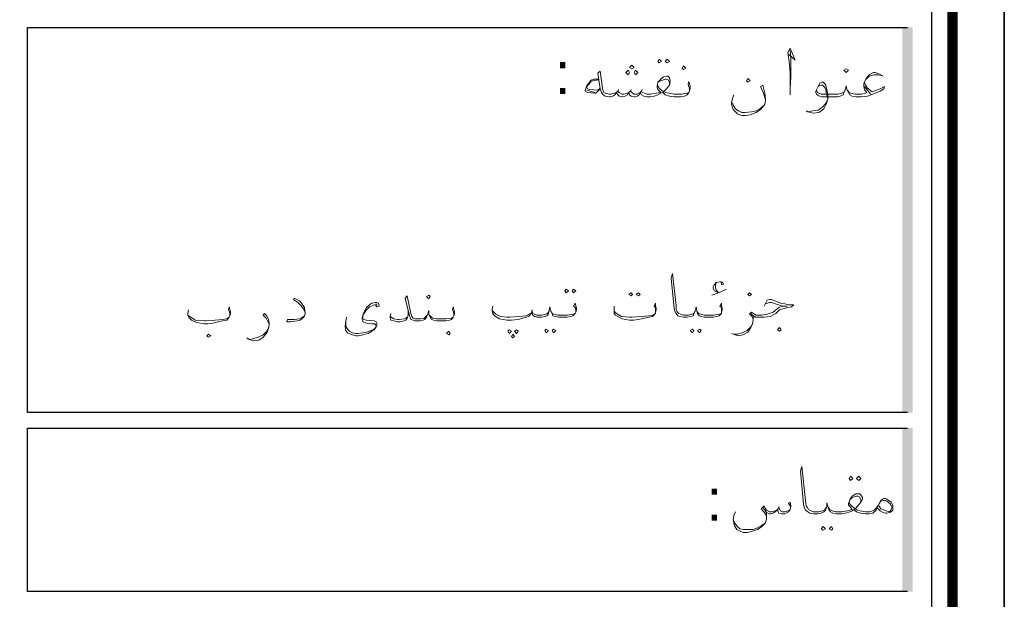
# Model space of a CAD drawing. Header units: metres. Extents: x 5.7 to 89.8, y 4 to 63.5.
# Tile 59 of 60: x 77 to 89.8, y 42.9 to 50.4. Entities that reach past the tile are written whole.
import ezdxf

# ---------------------------------------------------------------- set-up
doc = ezdxf.new("R2010")
doc.units = ezdxf.units.M
doc.header["$MEASUREMENT"] = 0
for name, color, linetype in [('PDF7_KADR', 7, 'Continuous'), ('PDF7_Text', 7, 'Continuous'), ('PDF7_textt', 7, 'Continuous')]:
    doc.layers.add(name, color=color, linetype=linetype)
doc.styles.add('PDF B Mitra', font='BMITRA.TTF')

msp = doc.modelspace()

# ---------------------------------------------------------------- linework, layer by layer
at = {"layer": 'PDF7_KADR', "lineweight": 25}
for points in [[(5.695, 4.013), (89.785, 4.013), (89.785, 63.476), (5.695, 63.476)], [(5.695, 63.476), (89.785, 63.476), (89.785, 4.013), (5.695, 4.013)], [(6.514, 4.832), (88.841, 4.832), (88.841, 62.657), (6.514, 62.657)]]:
    msp.add_lwpolyline(points, close=True, dxfattribs=at)
at = {"layer": 'PDF7_KADR', "lineweight": 0, "const_width": 0.135}
msp.add_lwpolyline([(6.235, 62.937), (6.235, 4.552), (89.111, 4.552), (89.111, 62.937)], close=True, dxfattribs=at)
at = {"layer": 'PDF7_KADR', "lineweight": 25}
for points in [[(88.524, 45.292), (77.053, 45.292), (77.053, 50.31), (88.524, 50.31)], [(88.524, 42.962), (77.053, 42.962), (77.053, 45.09), (88.524, 45.09)]]:
    msp.add_lwpolyline(points, dxfattribs=at)
at = {"layer": 'PDF7_KADR', "transparency": 33554559}
for points in [[(88.456, 45.292), (88.591, 45.292), (88.456, 50.31)], [(88.591, 45.292), (88.456, 50.31), (88.591, 50.31)], [(88.456, 42.962), (88.591, 42.962), (88.456, 45.09)], [(88.591, 42.962), (88.456, 45.09), (88.591, 45.09)]]:
    msp.add_solid(points, dxfattribs=at)
at = {"layer": 'PDF7_textt', "lineweight": 20}
for points in [[(86.973, 49.963), (87.06, 49.886), (86.992, 50.041), (86.963, 49.983), (86.983, 49.867), (86.992, 49.723), (86.992, 49.52), (86.992, 49.434)], [(86.992, 49.52), (87.002, 49.665), (87.002, 49.896), (86.992, 50.012)], [(85.682, 49.482), (85.682, 49.511), (85.673, 49.54), (85.663, 49.569), (85.673, 49.607), (85.682, 49.578), (85.692, 49.54), (85.692, 49.52), (85.682, 49.482), (85.673, 49.463), (85.653, 49.434), (85.615, 49.414), (85.567, 49.405), (85.499, 49.405), (85.48, 49.405), (85.422, 49.414), (85.365, 49.434), (85.345, 49.453), (85.336, 49.463), (85.307, 49.453), (85.268, 49.434), (85.22, 49.414), (85.172, 49.405), (85.153, 49.405), (85.124, 49.405), (85.085, 49.414), (85.056, 49.434), (85.037, 49.463), (85.027, 49.434), (84.999, 49.414), (84.97, 49.405), (84.96, 49.405), (84.922, 49.414), (84.902, 49.434), (84.893, 49.463), (84.873, 49.434), (84.844, 49.414), (84.806, 49.405), (84.796, 49.405), (84.767, 49.414), (84.748, 49.434), (84.729, 49.463), (84.71, 49.434), (84.681, 49.414), (84.652, 49.405), (84.642, 49.405), (84.633, 49.405), (84.584, 49.414), (84.556, 49.434), (84.536, 49.463), (84.517, 49.511), (84.488, 49.713), (84.517, 49.742), (84.546, 49.52), (84.556, 49.482), (84.565, 49.463), (84.584, 49.453), (84.633, 49.443), (84.642, 49.443), (84.661, 49.443), (84.7, 49.453), (84.729, 49.463), (84.748, 49.482), (84.767, 49.463), (84.806, 49.443), (84.825, 49.443), (84.873, 49.453), (84.893, 49.463), (84.912, 49.482), (84.941, 49.453), (84.96, 49.443), (84.999, 49.443), (85.037, 49.463), (85.056, 49.482), (85.066, 49.463), (85.095, 49.453), (85.124, 49.443), (85.153, 49.443), (85.172, 49.443), (85.249, 49.453), (85.307, 49.463), (85.268, 49.501), (85.259, 49.53), (85.259, 49.54), (85.268, 49.597), (85.307, 49.636), (85.345, 49.665), (85.384, 49.675), (85.403, 49.675), (85.422, 49.655), (85.432, 49.617), (85.432, 49.607), (85.422, 49.559), (85.384, 49.511), (85.345, 49.472), (85.374, 49.463), (85.413, 49.453), (85.48, 49.443), (85.499, 49.443), (85.576, 49.443), (85.653, 49.453), (85.673, 49.463)], [(88.206, 49.675), (88.158, 49.703), (88.1, 49.723), (88.081, 49.723), (88.023, 49.694), (87.984, 49.646), (87.955, 49.578), (87.955, 49.54), (87.965, 49.501), (87.994, 49.463), (87.975, 49.453), (87.926, 49.443), (87.898, 49.443), (87.84, 49.443), (87.782, 49.453), (87.763, 49.463), (87.743, 49.492)], [(87.984, 49.636), (88.023, 49.675), (88.09, 49.694), (88.138, 49.694), (88.186, 49.684)], [(84.498, 49.636), (84.43, 49.636), (84.411, 49.626), (84.392, 49.617), (84.344, 49.549), (84.324, 49.492), (84.324, 49.482), (84.353, 49.463), (84.45, 49.453), (84.459, 49.453), (84.517, 49.511)], [(84.498, 49.626), (84.421, 49.617), (84.392, 49.597), (84.344, 49.54), (84.344, 49.53), (84.353, 49.511), (84.382, 49.501), (84.488, 49.492), (84.517, 49.52)], [(85.422, 49.559), (85.422, 49.597), (85.403, 49.626), (85.384, 49.636), (85.365, 49.636), (85.307, 49.617), (85.268, 49.597)], [(85.268, 49.559), (85.268, 49.54), (85.297, 49.511), (85.345, 49.472)], [(86.674, 49.366), (86.645, 49.453), (86.607, 49.54), (86.636, 49.559), (86.665, 49.453), (86.674, 49.376), (86.674, 49.357), (86.665, 49.309), (86.655, 49.299), (86.607, 49.241), (86.549, 49.203), (86.472, 49.174), (86.414, 49.164), (86.366, 49.164), (86.308, 49.183), (86.28, 49.212), (86.251, 49.241), (86.231, 49.309), (86.231, 49.328), (86.241, 49.386), (86.26, 49.434)], [(87.965, 49.597), (87.975, 49.559), (88.003, 49.52), (88.061, 49.472), (88.167, 49.511), (88.225, 49.54), (88.215, 49.511), (88.167, 49.482), (88.052, 49.434), (88.003, 49.414), (87.926, 49.405), (87.898, 49.405), (87.849, 49.405), (87.801, 49.414), (87.772, 49.434), (87.753, 49.463), (87.734, 49.501), (87.724, 49.549), (87.715, 49.501), (87.695, 49.463), (87.686, 49.434), (87.647, 49.414), (87.609, 49.405), (87.551, 49.405), (87.406, 49.405), (87.377, 49.414), (87.358, 49.424), (87.339, 49.443), (87.329, 49.463), (87.329, 49.482), (87.358, 49.54), (87.387, 49.588), (87.406, 49.597), (87.426, 49.597), (87.455, 49.569), (87.474, 49.501), (87.483, 49.434), (87.483, 49.376), (87.464, 49.309), (87.435, 49.251), (87.368, 49.203), (87.3, 49.193), (87.223, 49.212), (87.204, 49.222)], [(87.358, 49.54), (87.377, 49.549), (87.397, 49.559), (87.416, 49.559), (87.445, 49.53), (87.464, 49.482), (87.464, 49.463), (87.483, 49.376), (87.464, 49.328), (87.426, 49.28), (87.358, 49.231), (87.291, 49.222), (87.233, 49.212)], [(88.042, 49.443), (88.003, 49.492), (87.965, 49.54)], [(84.45, 49.463), (84.344, 49.492)], [(84.758, 49.501), (84.748, 49.482)], [(84.922, 49.501), (84.912, 49.482)], [(85.066, 49.501), (85.056, 49.482)], [(87.705, 49.492), (87.695, 49.463), (87.666, 49.453), (87.618, 49.443), (87.551, 49.443), (87.397, 49.443), (87.368, 49.453), (87.349, 49.463), (87.339, 49.492)], [(86.241, 49.328), (86.251, 49.299), (86.28, 49.251), (86.318, 49.222), (86.366, 49.203), (86.405, 49.203), (86.491, 49.212), (86.549, 49.222), (86.597, 49.251), (86.655, 49.299)], [(86.097, 46.602), (86.097, 46.631), (86.097, 46.66), (86.077, 46.679), (86.097, 46.718), (86.097, 46.689), (86.106, 46.65), (86.106, 46.631), (86.097, 46.602), (86.097, 46.583), (86.068, 46.554), (86.039, 46.544), (85.991, 46.535), (85.923, 46.535), (85.875, 46.535), (85.836, 46.544), (85.808, 46.554), (85.788, 46.583), (85.779, 46.621), (85.769, 46.67), (85.759, 46.621), (85.74, 46.583), (85.731, 46.554), (85.692, 46.544), (85.653, 46.535), (85.605, 46.535), (85.557, 46.544), (85.528, 46.554), (85.509, 46.583), (85.49, 46.612), (85.48, 46.65), (85.442, 47.045), (85.461, 47.103), (85.509, 46.689), (85.509, 46.631), (85.519, 46.612), (85.538, 46.583), (85.567, 46.573), (85.605, 46.564), (85.663, 46.564), (85.711, 46.573), (85.74, 46.583), (85.75, 46.612)], [(86.097, 46.987), (86.097, 46.959), (86.125, 46.968), (86.116, 46.987), (86.097, 46.997), (86.077, 46.997), (86.029, 46.987), (86, 46.949), (85.991, 46.93), (85.991, 46.91), (86.01, 46.881), (86.058, 46.853), (85.971, 46.824), (86.058, 46.853), (86.164, 46.901)], [(86.058, 46.853), (86.029, 46.891), (86.019, 46.92), (86.019, 46.949), (86.029, 46.987)], [(80.674, 46.593), (80.655, 46.641), (80.616, 46.689), (80.578, 46.727), (80.52, 46.766), (80.53, 46.785), (80.597, 46.747), (80.626, 46.718), (80.665, 46.66), (80.674, 46.593), (80.674, 46.583), (80.665, 46.554), (80.655, 46.535), (80.607, 46.496), (80.568, 46.487), (80.482, 46.477), (80.433, 46.477), (80.443, 46.506), (80.53, 46.506), (80.597, 46.515), (80.636, 46.535), (80.665, 46.554)], [(81.589, 46.689), (81.608, 46.67), (81.637, 46.679), (81.628, 46.718), (81.608, 46.727), (81.589, 46.727), (81.541, 46.718), (81.512, 46.698), (81.474, 46.66), (81.445, 46.612), (81.425, 46.564), (81.416, 46.525), (81.416, 46.506), (81.425, 46.487), (81.425, 46.477), (81.474, 46.458), (81.541, 46.448), (81.579, 46.448), (81.589, 46.438), (81.599, 46.419), (81.589, 46.4), (81.579, 46.39), (81.531, 46.361), (81.474, 46.342), (81.425, 46.332), (81.358, 46.323), (81.329, 46.323), (81.291, 46.332), (81.252, 46.352), (81.233, 46.371), (81.213, 46.4), (81.204, 46.429), (81.204, 46.487)], [(82.61, 46.554), (82.61, 46.583), (82.6, 46.612), (82.591, 46.631), (82.6, 46.67), (82.61, 46.641), (82.62, 46.602), (82.62, 46.583), (82.61, 46.554), (82.6, 46.535), (82.581, 46.506), (82.552, 46.496), (82.504, 46.487), (82.437, 46.487), (82.388, 46.487), (82.35, 46.496), (82.321, 46.506), (82.302, 46.535), (82.283, 46.573), (82.283, 46.621), (82.273, 46.573), (82.254, 46.535), (82.234, 46.506), (82.206, 46.496), (82.167, 46.487), (82.119, 46.487), (82.1, 46.487), (82.08, 46.496), (82.051, 46.506), (82.032, 46.554), (81.974, 46.785), (82.003, 46.814), (82.051, 46.583), (82.061, 46.544), (82.08, 46.525), (82.1, 46.515), (82.119, 46.515), (82.177, 46.515), (82.225, 46.525), (82.244, 46.544), (82.263, 46.564)], [(84.199, 46.602), (84.199, 46.631), (84.19, 46.66), (84.17, 46.679), (84.19, 46.718), (84.199, 46.689), (84.209, 46.65), (84.209, 46.631), (84.199, 46.602), (84.19, 46.583), (84.161, 46.554), (84.132, 46.544), (84.084, 46.535), (84.026, 46.535), (83.978, 46.535), (83.939, 46.544), (83.901, 46.554), (83.891, 46.583), (83.872, 46.621), (83.862, 46.67), (83.852, 46.621), (83.843, 46.583), (83.824, 46.554), (83.795, 46.544), (83.756, 46.535), (83.708, 46.535), (83.698, 46.535), (83.669, 46.544), (83.66, 46.544), (83.641, 46.564), (83.631, 46.583), (83.631, 46.631), (83.621, 46.593), (83.602, 46.564), (83.583, 46.544), (83.554, 46.535), (83.448, 46.506), (83.361, 46.496), (83.303, 46.496), (83.207, 46.515), (83.14, 46.554), (83.12, 46.583), (83.111, 46.621), (83.111, 46.641), (83.12, 46.679)], [(85.239, 46.602), (85.239, 46.631), (85.239, 46.66), (85.22, 46.679), (85.239, 46.718), (85.239, 46.689), (85.249, 46.65), (85.249, 46.631), (85.239, 46.602), (85.239, 46.583), (85.201, 46.544), (85.153, 46.535), (85.018, 46.506), (84.95, 46.496), (84.902, 46.496), (84.806, 46.515), (84.748, 46.544), (84.719, 46.564), (84.7, 46.583), (84.7, 46.612), (84.7, 46.631), (84.7, 46.679)], [(86.655, 46.679), (86.694, 46.756), (86.723, 46.766), (86.751, 46.766), (86.867, 46.718), (86.925, 46.708), (86.973, 46.698), (87.04, 46.698), (87.011, 46.67), (86.963, 46.66), (86.915, 46.65), (86.857, 46.631), (86.809, 46.583), (86.732, 46.544), (86.655, 46.535), (86.559, 46.535), (86.54, 46.535), (86.511, 46.544), (86.511, 46.496), (86.501, 46.448), (86.482, 46.4), (86.443, 46.342), (86.376, 46.304), (86.318, 46.294), (86.251, 46.313), (86.231, 46.323)], [(86.511, 46.506), (86.501, 46.535), (86.491, 46.554), (86.462, 46.573), (86.491, 46.602), (86.53, 46.573), (86.549, 46.564), (86.559, 46.564), (86.626, 46.564), (86.694, 46.573), (86.771, 46.602), (86.848, 46.66), (86.896, 46.679), (86.954, 46.679), (86.896, 46.679), (86.751, 46.727), (86.723, 46.727), (86.674, 46.708)], [(79.692, 46.554), (79.692, 46.583), (79.682, 46.612), (79.672, 46.631), (79.682, 46.67), (79.692, 46.641), (79.701, 46.602), (79.701, 46.583), (79.692, 46.554), (79.682, 46.535), (79.653, 46.496), (79.595, 46.487), (79.47, 46.458), (79.403, 46.448), (79.355, 46.448), (79.258, 46.467), (79.191, 46.496), (79.172, 46.515), (79.152, 46.544), (79.143, 46.564), (79.143, 46.583), (79.152, 46.631)], [(81.608, 46.689), (81.599, 46.708), (81.56, 46.689), (81.512, 46.67), (81.474, 46.631), (81.445, 46.593), (81.425, 46.564), (81.425, 46.525), (81.435, 46.506), (81.474, 46.496), (81.57, 46.487), (81.599, 46.477), (81.608, 46.458), (81.608, 46.429), (81.599, 46.41), (81.57, 46.371), (81.541, 46.352), (81.493, 46.323), (81.454, 46.313), (81.425, 46.304), (81.368, 46.294), (81.339, 46.294), (81.291, 46.304), (81.262, 46.313), (81.223, 46.332), (81.204, 46.361), (81.194, 46.41), (81.204, 46.487), (81.213, 46.535)], [(82.013, 46.612), (82.013, 46.564), (82.003, 46.525), (81.984, 46.496), (81.965, 46.487), (81.907, 46.477), (81.878, 46.477), (81.83, 46.487), (81.791, 46.496), (81.782, 46.535), (81.782, 46.544), (81.791, 46.583)], [(83.111, 46.621), (83.159, 46.573), (83.217, 46.544), (83.303, 46.535), (83.342, 46.535), (83.458, 46.544), (83.554, 46.554), (83.592, 46.573), (83.621, 46.593)], [(83.852, 46.612), (83.833, 46.583), (83.804, 46.573), (83.756, 46.564), (83.708, 46.564), (83.689, 46.564), (83.66, 46.573), (83.631, 46.593)], [(83.881, 46.612), (83.891, 46.583), (83.92, 46.573), (83.968, 46.564), (84.026, 46.564), (84.093, 46.564), (84.161, 46.573), (84.19, 46.583)], [(84.7, 46.612), (84.729, 46.583), (84.796, 46.544), (84.902, 46.535), (84.931, 46.535), (85.056, 46.544), (85.153, 46.554), (85.201, 46.564), (85.239, 46.583)], [(85.779, 46.612), (85.798, 46.583), (85.827, 46.573), (85.875, 46.564), (85.923, 46.564), (86, 46.564), (86.068, 46.573), (86.097, 46.583)], [(79.143, 46.564), (79.181, 46.535), (79.239, 46.496), (79.355, 46.487), (79.384, 46.487), (79.499, 46.496), (79.605, 46.506), (79.644, 46.515), (79.682, 46.535)], [(80.202, 46.448), (80.183, 46.487), (80.164, 46.525), (80.125, 46.564), (80.144, 46.583), (80.173, 46.554), (80.193, 46.506), (80.202, 46.458), (80.202, 46.438), (80.193, 46.39), (80.173, 46.332), (80.125, 46.275), (80.067, 46.236), (80, 46.227), (79.942, 46.246), (79.913, 46.265)], [(81.782, 46.544), (81.83, 46.515), (81.878, 46.506), (81.897, 46.506), (81.965, 46.515), (81.984, 46.525), (82.003, 46.535)], [(82.292, 46.564), (82.311, 46.544), (82.331, 46.525), (82.379, 46.515), (82.437, 46.515), (82.504, 46.515), (82.581, 46.525), (82.6, 46.535)], [(86.54, 46.544), (86.501, 46.564), (86.482, 46.583)], [(79.942, 46.246), (79.99, 46.255), (80.058, 46.275), (80.125, 46.304), (80.173, 46.352), (80.193, 46.39)], [(86.26, 46.313), (86.308, 46.313), (86.366, 46.332), (86.434, 46.361), (86.482, 46.41), (86.501, 46.448)], [(88.129, 44.05), (88.109, 44.011), (88.09, 44.002), (88.071, 43.982), (88.023, 43.973), (87.994, 43.973), (87.975, 43.973), (87.917, 43.982), (87.859, 44.002), (87.84, 44.011), (87.83, 44.031), (87.801, 44.011), (87.772, 44.002), (87.715, 43.982), (87.666, 43.973), (87.647, 43.973), (87.599, 43.973), (87.551, 43.982), (87.522, 44.002), (87.503, 44.021), (87.483, 44.069), (87.474, 44.117), (87.474, 44.069), (87.455, 44.021), (87.435, 44.002), (87.397, 43.982), (87.358, 43.973), (87.31, 43.973), (87.3, 43.973), (87.252, 43.982), (87.223, 44.002), (87.194, 44.021), (87.175, 44.06), (87.166, 44.098), (87.127, 44.531), (87.146, 44.589), (87.194, 44.146), (87.204, 44.079), (87.214, 44.06), (87.233, 44.031), (87.262, 44.011), (87.3, 44.002), (87.31, 44.002), (87.368, 44.002), (87.416, 44.011), (87.445, 44.031), (87.464, 44.06)], [(87.493, 44.06), (87.512, 44.031), (87.541, 44.011), (87.589, 44.002), (87.647, 44.002), (87.666, 44.002), (87.743, 44.011), (87.801, 44.031), (87.772, 44.069), (87.753, 44.088), (87.753, 44.108), (87.772, 44.156), (87.801, 44.204), (87.849, 44.233), (87.878, 44.233), (87.898, 44.233), (87.917, 44.223), (87.936, 44.185), (87.936, 44.165), (87.917, 44.127), (87.878, 44.079), (87.84, 44.04), (87.869, 44.021), (87.907, 44.011), (87.975, 44.002), (87.994, 44.002), (88.032, 44.002), (88.09, 44.021), (88.119, 44.05), (88.138, 44.079)], [(87.917, 44.127), (87.917, 44.156), (87.898, 44.194), (87.878, 44.204), (87.859, 44.204), (87.801, 44.185), (87.772, 44.156)], [(86.684, 43.934), (86.674, 43.973), (86.617, 44.04), (86.655, 44.079), (86.674, 44.04), (86.684, 44.021), (86.723, 44.002), (86.761, 44.002), (86.8, 44.011), (86.828, 44.031), (86.848, 44.05), (86.867, 44.011), (86.896, 44.002), (86.925, 44.002), (86.963, 44.011), (86.992, 44.031)], [(87.002, 44.069), (86.973, 44.108), (86.992, 44.127), (87.002, 44.079), (87.002, 44.069), (86.992, 44.031), (86.973, 44.002), (86.954, 43.992), (86.925, 43.973), (86.886, 43.973), (86.848, 43.982), (86.838, 44.002), (86.828, 44.031), (86.8, 44.002), (86.771, 43.982), (86.742, 43.973), (86.723, 43.973), (86.684, 43.992), (86.636, 44.06)], [(86.848, 44.069), (86.848, 44.05)], [(87.763, 44.127), (87.772, 44.098), (87.792, 44.079), (87.84, 44.04)], [(88.158, 44.108), (88.177, 44.137), (88.206, 44.146), (88.235, 44.146), (88.254, 44.137), (88.273, 44.127), (88.302, 44.098), (88.321, 44.06), (88.321, 44.05), (88.302, 44.011), (88.283, 44.002), (88.244, 44.011), (88.177, 44.04), (88.148, 44.079)], [(86.684, 43.992), (86.684, 43.934), (86.684, 43.915), (86.674, 43.857), (86.626, 43.809), (86.568, 43.771), (86.491, 43.742), (86.434, 43.732), (86.385, 43.732), (86.328, 43.751), (86.299, 43.771), (86.27, 43.819), (86.251, 43.896), (86.26, 43.954), (86.28, 44.002)], [(86.251, 43.905), (86.27, 43.857), (86.299, 43.819), (86.337, 43.78), (86.385, 43.771), (86.424, 43.771), (86.511, 43.771), (86.568, 43.79), (86.617, 43.819), (86.674, 43.857)]]:
    msp.add_lwpolyline(points, dxfattribs=at)
for points in [[(84.931, 49.771), (84.96, 49.79), (84.931, 49.819), (84.902, 49.79)], [(85.287, 49.896), (85.316, 49.867), (85.287, 49.848), (85.268, 49.867)], [(85.393, 49.896), (85.422, 49.867), (85.393, 49.848), (85.365, 49.867)], [(85.605, 49.761), (85.634, 49.78), (85.605, 49.809), (85.586, 49.78)], [(84.883, 49.694), (84.902, 49.723), (84.883, 49.752), (84.854, 49.723)], [(84.979, 49.694), (85.008, 49.723), (84.979, 49.752), (84.96, 49.723)], [(87.724, 49.723), (87.753, 49.752), (87.724, 49.771), (87.695, 49.752)], [(86.443, 49.646), (86.472, 49.617), (86.443, 49.597), (86.424, 49.617)], [(84.074, 46.901), (84.103, 46.881), (84.074, 46.853), (84.055, 46.881)], [(84.17, 46.901), (84.199, 46.881), (84.17, 46.853), (84.151, 46.881)], [(84.922, 46.853), (84.941, 46.833), (84.922, 46.814), (84.893, 46.833)], [(85.018, 46.853), (85.037, 46.833), (85.018, 46.814), (84.989, 46.833)], [(86.462, 46.814), (86.491, 46.833), (86.462, 46.853), (86.443, 46.833)], [(82.283, 46.776), (82.302, 46.804), (82.283, 46.824), (82.254, 46.804)], [(82.543, 46.304), (82.562, 46.323), (82.543, 46.352), (82.514, 46.323)], [(83.332, 46.371), (83.361, 46.352), (83.332, 46.323), (83.313, 46.352)], [(83.429, 46.371), (83.448, 46.352), (83.429, 46.323), (83.4, 46.352)], [(83.814, 46.381), (83.843, 46.361), (83.814, 46.332), (83.795, 46.361)], [(83.91, 46.381), (83.939, 46.361), (83.91, 46.332), (83.891, 46.361)], [(85.721, 46.381), (85.74, 46.361), (85.721, 46.332), (85.692, 46.361)], [(85.817, 46.381), (85.836, 46.361), (85.817, 46.332), (85.788, 46.361)], [(86.857, 46.352), (86.877, 46.371), (86.857, 46.4), (86.828, 46.371)], [(79.412, 46.275), (79.441, 46.294), (79.412, 46.313), (79.393, 46.294)], [(83.381, 46.313), (83.4, 46.284), (83.381, 46.265), (83.361, 46.284)], [(87.782, 44.464), (87.811, 44.435), (87.782, 44.406), (87.763, 44.435)], [(87.888, 44.464), (87.917, 44.435), (87.888, 44.406), (87.859, 44.435)], [(88.129, 44.05), (88.148, 44.098), (88.177, 44.146), (88.196, 44.165), (88.215, 44.175), (88.235, 44.175), (88.254, 44.165), (88.312, 44.127), (88.331, 44.088), (88.331, 44.06), (88.331, 44.05), (88.331, 44.021), (88.312, 44.002), (88.292, 43.992), (88.254, 43.982), (88.235, 43.982), (88.206, 43.992), (88.167, 44.011)], [(87.426, 43.809), (87.455, 43.78), (87.426, 43.761), (87.397, 43.78)], [(87.532, 43.809), (87.551, 43.78), (87.532, 43.761), (87.503, 43.78)]]:
    msp.add_lwpolyline(points, close=True, dxfattribs=at)

# ---------------------------------------------------------------- texts
at = {"layer": 'PDF7_Text', "char_height": 0.544, "attachment_point": 7, "style": 'PDF B Mitra'}
for insert in [(83.929, 49.442), (85.904, 43.885)]:
    msp.add_mtext(':', dxfattribs=dict(at, insert=insert))

doc.saveas('drawing.dxf')
